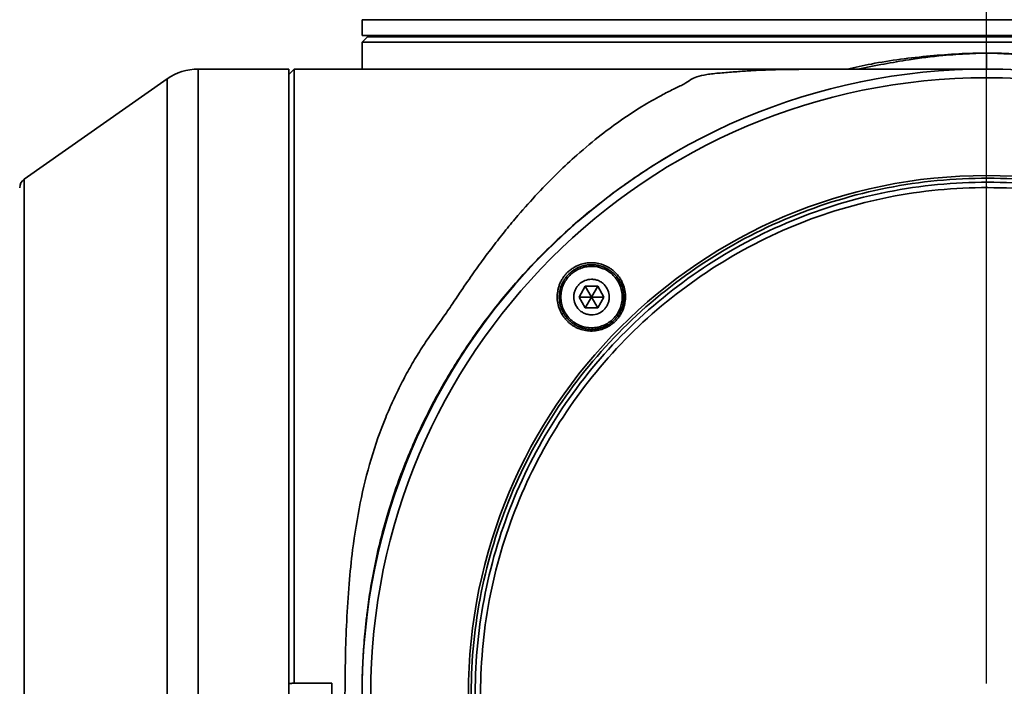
# Model space of a CAD drawing. Header units: millimetres. Extents: x 0 to 4200, y 0 to 2974.
# Tile 15 of 40: x 1206 to 1298, y 1795 to 1857. Entities that reach past the tile are written whole.
import ezdxf

# ---------------------------------------------------------------- set-up
doc = ezdxf.new("R2010")
doc.units = ezdxf.units.MM
doc.header["$LTSCALE"] = 10
doc.linetypes.add('CENTERX2', pattern=[20.32, 12.7, -2.54, 2.54, -2.54])
doc.layers.add('中心线层', color=6, linetype='CENTERX2', lineweight=25)
doc.layers.add('标注层', color=150, linetype='Continuous')
doc.styles.add('SLDTEXTSTYLE1', font='仿宋_GB2312')
doc.dimstyles.new('SLDDIMSTYLE0', dxfattribs={"dimtxt": 35, "dimasz": 40, "dimexe": 0, "dimexo": 0.0625, "dimgap": 8.75, "dimtad": 0, "dimtih": 1, "dimtoh": 1, "dimrnd": 1e-09, "dimzin": 12, "dimdsep": 46, "dimtxsty": 'SLDTEXTSTYLE1', "dimsah": 1, "dimcen": 0, "dimadec": 0, "dimazin": 3, "dimtfac": 1, "dimtdec": 3, "dimtofl": 0, "dimtmove": 0, "dimatfit": 3, "dimfxl": 1, "dimfrac": 2, "dimtolj": 1, "dimtzin": 12, "dimarcsym": 0})

# ---------------------------------------------------------------- blocks, each defined once
blk = doc.blocks.new('_D')
at = {"layer": '标注层'}
for p, q in [((1647.322, 2033.111), (1785.077, 2126.799)), ((1785.077, 2126.799), (1894.881, 2126.799))]:
    blk.add_line(p, q, dxfattribs=at)
blk.add_solid([(1647.322, 2033.111), (1683.21, 2051.472), (1677.586, 2059.74)], dxfattribs=at)
at = {"layer": '标注层', "char_height": 35, "attachment_point": 1, "style": 'SLDTEXTSTYLE1'}
for s, insert in [('%%c', (1795.077, 2171.916)), ('850', (1833.777, 2171.916))]:
    blk.add_mtext(s, dxfattribs=dict(at, insert=insert))
blk = doc.blocks.new('SW_CENTERMARKSYMBOL_1')
at = {"layer": '中心线层', "color": 0}
blk.add_line((0, 1), (0, 425.5), dxfattribs=at)

msp = doc.modelspace()

# ---------------------------------------------------------------- linework, layer by layer
at = {"color": 7, "linetype": 'Continuous', "lineweight": 35}
for p, q in [((1237.895, 1856.686), (1237.895, 1855.205)), ((1353.895, 1855.205), (1237.895, 1855.205)), ((1238.395, 1855.102), (1237.895, 1854.602)), ((1237.895, 1854.602), (1237.895, 1852.105)), ((1353.895, 1854.602), (1237.895, 1854.602)), ((1238.395, 1855.205), (1238.395, 1855.102)), ((1353.395, 1855.102), (1238.395, 1855.102)), ((1231.095, 1852.105), (1222.671, 1852.105)), ((1231.095, 1736.105), (1231.095, 1852.105)), ((1231.598, 1852.105), (1231.098, 1851.605)), ((1295.895, 1852.105), (1231.598, 1852.105)), ((1231.598, 1795.11), (1231.598, 1852.105)), ((1219.804, 1851.202), (1206.521, 1841.904)), ((1231.098, 1851.605), (1231.095, 1851.605)), ((1231.098, 1795.062), (1231.098, 1851.605)), ((1258.624, 1831.951), (1258.047, 1830.951)), ((1259.779, 1831.951), (1258.624, 1831.951)), ((1258.624, 1831.951), (1259.202, 1830.951)), ((1259.779, 1831.951), (1259.202, 1830.951)), ((1260.356, 1830.951), (1259.779, 1831.951)), ((1258.047, 1830.951), (1258.624, 1829.951)), ((1258.047, 1830.951), (1259.202, 1830.951)), ((1259.202, 1830.951), (1258.624, 1829.951)), ((1260.356, 1830.951), (1259.202, 1830.951)), ((1259.779, 1829.951), (1259.202, 1830.951)), ((1259.779, 1829.951), (1260.356, 1830.951)), ((1258.624, 1829.951), (1259.779, 1829.951)), ((1231.095, 1795.062), (1231.098, 1795.062)), ((1231.598, 1795.11), (1231.407, 1795.11)), ((1235.095, 1795.11), (1231.598, 1795.11)), ((1235.095, 1795.11), (1235.095, 1793.1))]:
    msp.add_line(p, q, dxfattribs=at)
at = {"color": 8, "linetype": 'Continuous', "lineweight": 35}
for p, q in [((1353.895, 1856.686), (1237.895, 1856.686)), ((1222.671, 1840.441), (1222.671, 1852.105)), ((1219.804, 1737.009), (1219.804, 1851.202)), ((1206.521, 1832.291), (1206.521, 1841.904)), ((1222.671, 1736.105), (1222.671, 1840.441)), ((1206.521, 1832.291), (1206.521, 1746.307))]:
    msp.add_line(p, q, dxfattribs=at)
at = {"color": 7, "linetype": 'Continuous', "lineweight": 35}
for radius in [58, 57.196, 48.125]:
    msp.add_circle((1295.895, 1794.105), radius, dxfattribs=at)
for centre, radius, start, end in [((1222.671, 1847.105), 5, 90, 124.99202), ((1207.095, 1841.085), 1, 124.99202, 180)]:
    msp.add_arc(centre, radius, start, end, dxfattribs=at)
for points, knots in [([(1353.395, 1855.205), (1353.395, 1855.205), (1353.024, 1855.205), (1351.556, 1855.205), (1350.458, 1855.205), (1347.578, 1855.205), (1345.795, 1855.205), (1341.614, 1855.205), (1339.215, 1855.205), (1333.893, 1855.205), (1330.969, 1855.205), (1324.711, 1855.205), (1321.376, 1855.205), (1314.422, 1855.205), (1310.804, 1855.205), (1303.422, 1855.205), (1299.658, 1855.205), (1292.132, 1855.205), (1288.368, 1855.205), (1280.986, 1855.205), (1277.368, 1855.205), (1270.414, 1855.205), (1267.079, 1855.205), (1260.821, 1855.205), (1257.897, 1855.205), (1252.575, 1855.205), (1250.176, 1855.205), (1245.995, 1855.205), (1244.212, 1855.205), (1241.332, 1855.205), (1240.234, 1855.205), (1238.766, 1855.205), (1238.395, 1855.205), (1238.395, 1855.205)], [0, 0, 0, 0, 0.0625, 0.0625, 0.125, 0.125, 0.1875, 0.1875, 0.25, 0.25, 0.3125, 0.3125, 0.375, 0.375, 0.4375, 0.4375, 0.5, 0.5, 0.5625, 0.5625, 0.625, 0.625, 0.6875, 0.6875, 0.75, 0.75, 0.8125, 0.8125, 0.875, 0.875, 0.9375, 0.9375, 1, 1, 1, 1]), ([(1282.954, 1852.091), (1283.695, 1852.26), (1286.196, 1852.827), (1290.558, 1853.378), (1295.947, 1853.694), (1301.348, 1853.379), (1306.711, 1852.625), (1311.529, 1851.573), (1315.714, 1850.364), (1319.307, 1849.117), (1322.774, 1847.705), (1325.785, 1846.299), (1328.438, 1844.916), (1330.758, 1843.595), (1333.068, 1842.161), (1335.354, 1840.614), (1337.944, 1838.7), (1340.722, 1836.395), (1343.606, 1833.685), (1345.261, 1831.81), (1346.105, 1830.855)], [0, 0, 0, 0, 0.029788, 0.100504, 0.167962, 0.235352, 0.306134, 0.375882, 0.427883, 0.479885, 0.530757, 0.583895, 0.622045, 0.66191, 0.703508, 0.74685, 0.79195, 0.859519, 0.92846, 1, 1, 1, 1]), ([(1295.895, 1853.585), (1295.756, 1853.585), (1295.479, 1853.584), (1295.066, 1853.573), (1294.659, 1853.558), (1294.39, 1853.542), (1294.256, 1853.534)], [0, 0, 0, 0, 0.255055, 0.5067008, 0.7549961, 1, 1, 1, 1]), ([(1295.895, 1853.585), (1295.895, 1853.578), (1295.895, 1853.57), (1295.895, 1853.562), (1295.895, 1853.549), (1295.895, 1853.537), (1295.895, 1853.525), (1295.895, 1853.5), (1295.895, 1853.475), (1295.895, 1853.451), (1295.895, 1853.402), (1295.895, 1853.354), (1295.895, 1853.306), (1295.895, 1853.212), (1295.895, 1853.121), (1295.895, 1853.034), (1295.895, 1852.861), (1295.895, 1852.705), (1295.895, 1852.572), (1295.895, 1852.555), (1295.895, 1852.539), (1295.895, 1852.523), (1295.895, 1852.515), (1295.895, 1852.507), (1295.895, 1852.499), (1295.895, 1852.491), (1295.895, 1852.484), (1295.895, 1852.476), (1295.895, 1852.446), (1295.895, 1852.418), (1295.895, 1852.391), (1295.895, 1852.338), (1295.895, 1852.291), (1295.895, 1852.252), (1295.895, 1852.175), (1295.895, 1852.126), (1295.895, 1852.105)], [0.3457594, 0.3457594, 0.3457594, 0.3457594, 0.3512622, 0.3512622, 0.3512622, 0.3601297, 0.3601297, 0.3601297, 0.3778648, 0.3778648, 0.3778648, 0.4133351, 0.4133351, 0.4133351, 0.4842756, 0.4842756, 0.4842756, 0.6261566, 0.6261566, 0.6261566, 0.6438917, 0.6438917, 0.6438917, 0.6527593, 0.6527593, 0.6527593, 0.6616268, 0.6616268, 0.6616268, 0.6970971, 0.6970971, 0.6970971, 0.7680376, 0.7680376, 0.7680376, 0.9065538, 0.9065538, 0.9065538, 0.9065538]), ([(1297.534, 1853.534), (1297.4, 1853.542), (1297.131, 1853.558), (1296.724, 1853.573), (1296.311, 1853.584), (1296.034, 1853.585), (1295.895, 1853.585)], [0, 0, 0, 0, 0.245004, 0.493299, 0.744945, 1, 1, 1, 1]), ([(1346.104, 1830.855), (1345.975, 1831.006), (1345.709, 1831.314), (1345.291, 1831.784), (1344.846, 1832.272), (1344.372, 1832.778), (1343.868, 1833.3), (1343.333, 1833.839), (1342.766, 1834.394), (1342.166, 1834.964), (1341.531, 1835.549), (1340.86, 1836.148), (1340.153, 1836.761), (1339.407, 1837.385), (1338.622, 1838.021), (1336.798, 1839.449), (1334.066, 1841.391), (1330.555, 1843.542), (1327.853, 1845.013), (1325.296, 1846.291), (1322.783, 1847.433), (1319.502, 1848.757), (1316.249, 1849.898), (1312.686, 1850.95), (1309.225, 1851.817), (1306.148, 1852.455), (1303.944, 1852.836), (1302.623, 1853.04), (1301.518, 1853.193), (1300.412, 1853.321), (1299.379, 1853.421), (1298.47, 1853.489), (1297.836, 1853.519), (1297.534, 1853.534)], [0, 0, 0, 0, 0.014044, 0.028682, 0.043913, 0.059734, 0.076142, 0.093132, 0.110702, 0.128846, 0.147561, 0.16684, 0.186678, 0.207068, 0.228004, 0.24948, 0.34932, 0.426982, 0.483173, 0.518506, 0.580916, 0.62861, 0.700826, 0.754397, 0.811727, 0.873751, 0.904473, 0.917758, 0.936948, 0.957112, 0.970193, 0.98578, 1, 1, 1, 1]), ([(1236.305, 1794.105), (1236.313, 1795.239), (1236.329, 1797.5), (1236.451, 1800.919), (1236.661, 1804.254), (1237.037, 1807.935), (1237.661, 1811.829), (1238.671, 1815.951), (1239.77, 1819.08), (1240.765, 1821.368), (1241.518, 1822.914), (1242.334, 1824.421), (1243.212, 1825.883), (1244.14, 1827.305), (1245.141, 1828.654), (1246.066, 1829.999), (1247.04, 1831.46), (1248.072, 1832.963), (1249.153, 1834.467), (1250.2, 1835.857), (1251.266, 1837.205), (1252.603, 1838.811), (1254.219, 1840.618), (1256.046, 1842.482), (1258.017, 1844.307), (1259.979, 1845.939), (1261.987, 1847.423), (1263.856, 1848.644), (1265.485, 1849.564), (1266.767, 1850.236), (1267.846, 1850.71), (1268.344, 1851.108), (1268.917, 1851.407), (1269.857, 1851.611), (1271.14, 1851.747), (1272.551, 1851.848), (1273.807, 1851.947), (1275.17, 1852.015), (1276.631, 1852.058), (1278.222, 1852.081), (1279.906, 1852.089), (1281.164, 1852.092), (1281.848, 1852.091), (1281.96, 1852.091)], [0, 0, 0, 0, 0.0322806, 0.0643899, 0.09776, 0.1284018, 0.1719504, 0.2140508, 0.2563582, 0.274366, 0.2925777, 0.3110138, 0.3293809, 0.3478629, 0.3665596, 0.384625, 0.4027962, 0.4269012, 0.4484803, 0.4690926, 0.4903969, 0.512394, 0.5484901, 0.5851765, 0.6183783, 0.6616512, 0.6975226, 0.7338888, 0.769992, 0.7927586, 0.8138698, 0.8345582, 0.8505666, 0.8666955, 0.8828243, 0.8991126, 0.9154128, 0.9316476, 0.947906, 0.9642623, 0.9804542, 0.9968013, 1, 1, 1, 1]), ([(1294.499, 1852.089), (1294.072, 1852.089), (1293.036, 1852.09), (1290.961, 1852.09), (1288.337, 1852.091), (1285.351, 1852.091), (1283.085, 1852.091), (1281.96, 1852.091)], [0, 0, 0, 0, 0.1494579, 0.3626665, 0.5760897, 0.789621, 1, 1, 1, 1]), ([(1237.914, 1795.744), (1237.919, 1795.931), (1237.931, 1796.324), (1237.956, 1796.937), (1237.994, 1797.67), (1238.054, 1798.605), (1238.147, 1799.755), (1238.255, 1800.809), (1238.408, 1802.114), (1238.71, 1804.262), (1239.306, 1807.348), (1240.222, 1810.799), (1241.407, 1814.358), (1243.194, 1818.716), (1245.521, 1823.146), (1248.347, 1827.514), (1251.088, 1831.089), (1254.104, 1834.436), (1256.785, 1837.007), (1259.411, 1839.243), (1261.409, 1840.772), (1263.13, 1841.978), (1264.327, 1842.773), (1265.54, 1843.538), (1266.362, 1844.022), (1266.772, 1844.264)], [0, 0, 0, 0, 0.008825, 0.018478, 0.028961, 0.043418, 0.062796, 0.083598, 0.093708, 0.125382, 0.187054, 0.244448, 0.298013, 0.370149, 0.477115, 0.54922, 0.636502, 0.711032, 0.786357, 0.834181, 0.89604, 0.922047, 0.948046, 0.974033, 1, 1, 1, 1]), ([(1261.974, 1760.325), (1259.763, 1762.545), (1257.771, 1764.983), (1254.3, 1770.2), (1252.822, 1772.98), (1250.436, 1778.774), (1249.528, 1781.789), (1248.318, 1787.937), (1248.016, 1791.071), (1248.029, 1797.338), (1248.344, 1800.47), (1249.579, 1806.614), (1250.5, 1809.625), (1252.91, 1815.409), (1254.4, 1818.183), (1257.892, 1823.386), (1259.894, 1825.815), (1264.334, 1830.237), (1266.772, 1832.229), (1271.99, 1835.7), (1274.769, 1837.179), (1280.564, 1839.565), (1283.578, 1840.472), (1289.727, 1841.682), (1292.861, 1841.984), (1299.127, 1841.971), (1302.26, 1841.656), (1308.403, 1840.421), (1311.414, 1839.501), (1317.199, 1837.091), (1319.972, 1835.601), (1325.175, 1832.109), (1327.605, 1830.106), (1329.816, 1827.886)], [0, 0, 0, 0, 0.0625, 0.0625, 0.125, 0.125, 0.1875, 0.1875, 0.25, 0.25, 0.3125, 0.3125, 0.375, 0.375, 0.4375, 0.4375, 0.5, 0.5, 0.5625, 0.5625, 0.625, 0.625, 0.6875, 0.6875, 0.75, 0.75, 0.8125, 0.8125, 0.875, 0.875, 0.9375, 0.9375, 1, 1, 1, 1]), ([(1329.552, 1827.623), (1327.358, 1829.826), (1324.948, 1831.813), (1319.785, 1835.278), (1317.033, 1836.756), (1311.293, 1839.148), (1308.306, 1840.061), (1302.21, 1841.286), (1299.102, 1841.599), (1292.884, 1841.612), (1289.775, 1841.312), (1283.674, 1840.112), (1280.683, 1839.211), (1274.934, 1836.843), (1272.176, 1835.377), (1266.999, 1831.933), (1264.58, 1829.956), (1260.174, 1825.569), (1258.187, 1823.158), (1254.722, 1817.995), (1253.244, 1815.243), (1250.853, 1809.504), (1249.94, 1806.516), (1248.714, 1800.421), (1248.402, 1797.313), (1248.389, 1791.095), (1248.688, 1787.985), (1249.889, 1781.885), (1250.789, 1778.893), (1253.157, 1773.144), (1254.624, 1770.386), (1258.068, 1765.209), (1260.044, 1762.79), (1262.238, 1760.587)], [0, 0, 0, 0, 0.0625, 0.0625, 0.125, 0.125, 0.1875, 0.1875, 0.25, 0.25, 0.3125, 0.3125, 0.375, 0.375, 0.4375, 0.4375, 0.5, 0.5, 0.5625, 0.5625, 0.625, 0.625, 0.6875, 0.6875, 0.75, 0.75, 0.8125, 0.8125, 0.875, 0.875, 0.9375, 0.9375, 1, 1, 1, 1]), ([(1262.592, 1760.94), (1260.422, 1763.12), (1258.466, 1765.513), (1255.058, 1770.636), (1253.607, 1773.365), (1251.264, 1779.054), (1250.373, 1782.013), (1249.185, 1788.05), (1248.889, 1791.127), (1248.901, 1797.279), (1249.211, 1800.354), (1250.423, 1806.386), (1251.327, 1809.342), (1253.693, 1815.021), (1255.156, 1817.744), (1258.584, 1822.852), (1260.55, 1825.237), (1264.909, 1829.579), (1267.303, 1831.535), (1272.425, 1834.942), (1275.154, 1836.394), (1280.843, 1838.736), (1283.803, 1839.627), (1289.839, 1840.815), (1292.916, 1841.112), (1299.068, 1841.099), (1302.144, 1840.79), (1308.175, 1839.577), (1311.131, 1838.674), (1316.81, 1836.307), (1319.533, 1834.845), (1324.642, 1831.416), (1327.027, 1829.45), (1329.198, 1827.271)], [0, 0, 0, 0, 0.0625, 0.0625, 0.125, 0.125, 0.1875, 0.1875, 0.25, 0.25, 0.3125, 0.3125, 0.375, 0.375, 0.4375, 0.4375, 0.5, 0.5, 0.5625, 0.5625, 0.625, 0.625, 0.6875, 0.6875, 0.75, 0.75, 0.8125, 0.8125, 0.875, 0.875, 0.9375, 0.9375, 1, 1, 1, 1]), ([(1257.076, 1828.834), (1257.067, 1828.843), (1257.058, 1828.852), (1257.032, 1828.879), (1257.016, 1828.896), (1256.966, 1828.95), (1256.934, 1828.986), (1256.872, 1829.06), (1256.842, 1829.098), (1256.783, 1829.175), (1256.755, 1829.214), (1256.7, 1829.294), (1256.673, 1829.335), (1256.622, 1829.418), (1256.598, 1829.46), (1256.562, 1829.524), (1256.551, 1829.546), (1256.528, 1829.59), (1256.517, 1829.612), (1256.495, 1829.656), (1256.485, 1829.678), (1256.465, 1829.722), (1256.455, 1829.744), (1256.426, 1829.812), (1256.408, 1829.857), (1256.357, 1829.993), (1256.327, 1830.086), (1256.29, 1830.227), (1256.278, 1830.274), (1256.258, 1830.37), (1256.249, 1830.418), (1256.237, 1830.491), (1256.233, 1830.516), (1256.226, 1830.565), (1256.223, 1830.589), (1256.218, 1830.638), (1256.215, 1830.663), (1256.211, 1830.711), (1256.209, 1830.736), (1256.205, 1830.809), (1256.203, 1830.858), (1256.201, 1830.956), (1256.202, 1831.005), (1256.205, 1831.103), (1256.208, 1831.151), (1256.216, 1831.249), (1256.221, 1831.298), (1256.234, 1831.395), (1256.242, 1831.444), (1256.255, 1831.517), (1256.26, 1831.542), (1256.27, 1831.59), (1256.276, 1831.615), (1256.287, 1831.663), (1256.293, 1831.687), (1256.306, 1831.735), (1256.312, 1831.759), (1256.333, 1831.83), (1256.348, 1831.877), (1256.395, 1832.016), (1256.432, 1832.108), (1256.493, 1832.242), (1256.515, 1832.287), (1256.549, 1832.352), (1256.561, 1832.374), (1256.585, 1832.418), (1256.597, 1832.44), (1256.622, 1832.483), (1256.635, 1832.504), (1256.661, 1832.547), (1256.674, 1832.568), (1256.701, 1832.609), (1256.715, 1832.63), (1256.743, 1832.671), (1256.758, 1832.691), (1256.801, 1832.751), (1256.831, 1832.79), (1256.893, 1832.867), (1256.925, 1832.905), (1256.99, 1832.979), (1257.024, 1833.015), (1257.093, 1833.086), (1257.129, 1833.12), (1257.183, 1833.171), (1257.202, 1833.187), (1257.239, 1833.22), (1257.258, 1833.237), (1257.297, 1833.269), (1257.316, 1833.284), (1257.355, 1833.315), (1257.375, 1833.331), (1257.434, 1833.376), (1257.474, 1833.404), (1257.556, 1833.46), (1257.598, 1833.487), (1257.682, 1833.538), (1257.725, 1833.563), (1257.811, 1833.61), (1257.855, 1833.632), (1257.922, 1833.664), (1257.944, 1833.675), (1257.989, 1833.695), (1258.012, 1833.705), (1258.058, 1833.724), (1258.081, 1833.734), (1258.127, 1833.752), (1258.151, 1833.761), (1258.197, 1833.778), (1258.221, 1833.786), (1258.268, 1833.802), (1258.291, 1833.81), (1258.362, 1833.832), (1258.41, 1833.845), (1258.553, 1833.882), (1258.649, 1833.901), (1258.794, 1833.924), (1258.843, 1833.93), (1258.941, 1833.94), (1258.99, 1833.944), (1259.064, 1833.948), (1259.089, 1833.949), (1259.139, 1833.95), (1259.163, 1833.951), (1259.213, 1833.951), (1259.237, 1833.951), (1259.287, 1833.95), (1259.311, 1833.949), (1259.385, 1833.946), (1259.433, 1833.942), (1259.531, 1833.933), (1259.579, 1833.927), (1259.676, 1833.914), (1259.724, 1833.906), (1259.82, 1833.887), (1259.868, 1833.877), (1259.939, 1833.859), (1259.963, 1833.853), (1260.01, 1833.84), (1260.034, 1833.833), (1260.081, 1833.819), (1260.104, 1833.812), (1260.151, 1833.797), (1260.174, 1833.789), (1260.221, 1833.773), (1260.244, 1833.764), (1260.289, 1833.747), (1260.312, 1833.738), (1260.38, 1833.71), (1260.424, 1833.691), (1260.556, 1833.629), (1260.642, 1833.584), (1260.768, 1833.51), (1260.809, 1833.485), (1260.87, 1833.444), (1260.89, 1833.431), (1260.93, 1833.403), (1260.95, 1833.389), (1260.99, 1833.36), (1261.01, 1833.345), (1261.048, 1833.315), (1261.068, 1833.3), (1261.125, 1833.254), (1261.162, 1833.222), (1261.198, 1833.19)], [0.00995291, 0.00995291, 0.00995291, 0.00995291, 0.009993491, 0.009993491, 0.010071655, 0.010071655, 0.010227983, 0.010227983, 0.010384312, 0.010384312, 0.01054064, 0.01054064, 0.010696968, 0.010696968, 0.010853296, 0.010853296, 0.010931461, 0.010931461, 0.011009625, 0.011009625, 0.011087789, 0.011087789, 0.011165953, 0.011165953, 0.011322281, 0.011322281, 0.011634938, 0.011634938, 0.011791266, 0.011791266, 0.011947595, 0.011947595, 0.012025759, 0.012025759, 0.012103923, 0.012103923, 0.012182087, 0.012182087, 0.012260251, 0.012260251, 0.012416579, 0.012416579, 0.012572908, 0.012572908, 0.012729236, 0.012729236, 0.012885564, 0.012885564, 0.013041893, 0.013041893, 0.013120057, 0.013120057, 0.013198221, 0.013198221, 0.013276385, 0.013276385, 0.013354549, 0.013354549, 0.013510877, 0.013510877, 0.013823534, 0.013823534, 0.013979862, 0.013979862, 0.014058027, 0.014058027, 0.014136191, 0.014136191, 0.014214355, 0.014214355, 0.014292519, 0.014292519, 0.014370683, 0.014370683, 0.014448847, 0.014448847, 0.014605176, 0.014605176, 0.014761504, 0.014761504, 0.014917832, 0.014917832, 0.01507416, 0.01507416, 0.015152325, 0.015152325, 0.015230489, 0.015230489, 0.015308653, 0.015308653, 0.015386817, 0.015386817, 0.015543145, 0.015543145, 0.015699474, 0.015699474, 0.015855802, 0.015855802, 0.01601213, 0.01601213, 0.016090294, 0.016090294, 0.016168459, 0.016168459, 0.016246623, 0.016246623, 0.016324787, 0.016324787, 0.016402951, 0.016402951, 0.016481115, 0.016481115, 0.016637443, 0.016637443, 0.0169501, 0.0169501, 0.017106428, 0.017106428, 0.017262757, 0.017262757, 0.017340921, 0.017340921, 0.017419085, 0.017419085, 0.017497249, 0.017497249, 0.017575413, 0.017575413, 0.017731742, 0.017731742, 0.01788807, 0.01788807, 0.018044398, 0.018044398, 0.018200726, 0.018200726, 0.018278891, 0.018278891, 0.018357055, 0.018357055, 0.018435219, 0.018435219, 0.018513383, 0.018513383, 0.018591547, 0.018591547, 0.018669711, 0.018669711, 0.01882604, 0.01882604, 0.019138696, 0.019138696, 0.019295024, 0.019295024, 0.019373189, 0.019373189, 0.019451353, 0.019451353, 0.019529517, 0.019529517, 0.019607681, 0.019607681, 0.019764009, 0.019764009, 0.019764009, 0.019764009]), ([(1259.202, 1833.801), (1259.578, 1833.801), (1259.952, 1833.725), (1260.466, 1833.512), (1260.632, 1833.423), (1260.943, 1833.215), (1261.086, 1833.097), (1261.349, 1832.834), (1261.469, 1832.687), (1261.676, 1832.378), (1261.763, 1832.214), (1261.906, 1831.869), (1261.961, 1831.688), (1262.033, 1831.324), (1262.052, 1831.138), (1262.052, 1830.763), (1262.033, 1830.578), (1261.961, 1830.214), (1261.906, 1830.032), (1261.763, 1829.688), (1261.676, 1829.524), (1261.469, 1829.214), (1261.349, 1829.068), (1261.086, 1828.805), (1260.943, 1828.687), (1260.631, 1828.478), (1260.466, 1828.39), (1260.123, 1828.248), (1259.944, 1828.193), (1259.576, 1828.119), (1259.39, 1828.101), (1258.825, 1828.101), (1258.451, 1828.177), (1257.937, 1828.39), (1257.771, 1828.479), (1257.46, 1828.687), (1257.317, 1828.805), (1257.054, 1829.068), (1256.934, 1829.215), (1256.727, 1829.524), (1256.64, 1829.688), (1256.497, 1830.033), (1256.442, 1830.214), (1256.37, 1830.578), (1256.352, 1830.764), (1256.352, 1831.139), (1256.37, 1831.324), (1256.442, 1831.688), (1256.497, 1831.869), (1256.64, 1832.214), (1256.727, 1832.378), (1256.934, 1832.688), (1257.054, 1832.834), (1257.317, 1833.097), (1257.46, 1833.215), (1257.772, 1833.424), (1257.937, 1833.512), (1258.28, 1833.654), (1258.46, 1833.709), (1258.827, 1833.783), (1259.013, 1833.801), (1259.202, 1833.801)], [0, 0, 0, 0, 0.0625, 0.0625, 0.09375, 0.09375, 0.125, 0.125, 0.15625, 0.15625, 0.1875, 0.1875, 0.21875, 0.21875, 0.25, 0.25, 0.28125, 0.28125, 0.3125, 0.3125, 0.34375, 0.34375, 0.375, 0.375, 0.40625, 0.40625, 0.4375, 0.4375, 0.46875, 0.46875, 0.5, 0.5, 0.5625, 0.5625, 0.59375, 0.59375, 0.625, 0.625, 0.65625, 0.65625, 0.6875, 0.6875, 0.71875, 0.71875, 0.75, 0.75, 0.78125, 0.78125, 0.8125, 0.8125, 0.84375, 0.84375, 0.875, 0.875, 0.90625, 0.90625, 0.9375, 0.9375, 0.96875, 0.96875, 1, 1, 1, 1]), ([(1256.946, 1833.216), (1256.988, 1833.256), (1257.071, 1833.336), (1257.203, 1833.447), (1257.34, 1833.551), (1257.483, 1833.647), (1257.63, 1833.735), (1257.783, 1833.816), (1258.071, 1833.947), (1258.51, 1834.088), (1259.109, 1834.158), (1259.708, 1834.117), (1260.191, 1833.987), (1260.558, 1833.833), (1260.82, 1833.692), (1261.068, 1833.528), (1261.219, 1833.4), (1261.294, 1833.336)], [0, 0, 0, 0, 0.035919, 0.071618, 0.10719, 0.142728, 0.178325, 0.214076, 0.250073, 0.374781, 0.499717, 0.624587, 0.749257, 0.812571, 0.875105, 0.937402, 1, 1, 1, 1]), ([(1257.076, 1828.599), (1257.036, 1828.636), (1256.957, 1828.708), (1256.846, 1828.824), (1256.739, 1828.946), (1256.607, 1829.115), (1256.457, 1829.339), (1256.256, 1829.717), (1256.077, 1830.225), (1255.992, 1830.867), (1256.031, 1831.408), (1256.126, 1831.83), (1256.23, 1832.138), (1256.365, 1832.434), (1256.53, 1832.715), (1256.722, 1832.979), (1256.871, 1833.136), (1256.946, 1833.216)], [0, 0, 0, 0, 0.0313789, 0.0627978, 0.0943347, 0.1260683, 0.1888428, 0.2515837, 0.376046, 0.5009326, 0.6255272, 0.6881524, 0.7502948, 0.8130715, 0.8752252, 0.9373406, 1, 1, 1, 1]), ([(1261.327, 1833.068), (1261.337, 1833.058), (1261.347, 1833.048), (1261.374, 1833.02), (1261.391, 1833.002), (1261.424, 1832.966), (1261.44, 1832.948), (1261.473, 1832.911), (1261.488, 1832.893), (1261.535, 1832.836), (1261.566, 1832.798), (1261.624, 1832.721), (1261.653, 1832.681), (1261.707, 1832.601), (1261.734, 1832.561), (1261.784, 1832.478), (1261.808, 1832.436), (1261.855, 1832.351), (1261.877, 1832.308), (1261.909, 1832.243), (1261.92, 1832.221), (1261.94, 1832.176), (1261.95, 1832.154), (1261.969, 1832.109), (1261.979, 1832.086), (1261.997, 1832.041), (1262.006, 1832.018), (1262.031, 1831.949), (1262.047, 1831.903), (1262.076, 1831.81), (1262.09, 1831.763), (1262.127, 1831.622), (1262.147, 1831.527), (1262.171, 1831.383), (1262.177, 1831.334), (1262.186, 1831.262), (1262.188, 1831.237), (1262.192, 1831.188), (1262.194, 1831.164), (1262.197, 1831.115), (1262.198, 1831.09), (1262.2, 1831.053), (1262.2, 1831.041), (1262.201, 1831.016), (1262.201, 1831.004), (1262.202, 1830.942), (1262.201, 1830.893), (1262.198, 1830.795), (1262.195, 1830.746), (1262.187, 1830.648), (1262.181, 1830.6), (1262.168, 1830.503), (1262.161, 1830.454), (1262.143, 1830.358), (1262.133, 1830.31), (1262.116, 1830.238), (1262.11, 1830.214), (1262.097, 1830.167), (1262.091, 1830.143), (1262.077, 1830.095), (1262.07, 1830.071), (1262.055, 1830.024), (1262.047, 1830), (1262.023, 1829.93), (1262.006, 1829.883), (1261.969, 1829.792), (1261.949, 1829.746), (1261.888, 1829.612), (1261.843, 1829.525), (1261.768, 1829.397), (1261.742, 1829.355), (1261.688, 1829.272), (1261.66, 1829.231), (1261.616, 1829.17), (1261.601, 1829.15), (1261.571, 1829.111), (1261.555, 1829.091), (1261.524, 1829.052), (1261.508, 1829.033), (1261.476, 1828.995), (1261.46, 1828.976), (1261.411, 1828.921), (1261.377, 1828.885), (1261.308, 1828.814), (1261.272, 1828.78), (1261.2, 1828.713), (1261.163, 1828.68), (1261.087, 1828.617), (1261.048, 1828.586), (1260.989, 1828.541), (1260.969, 1828.527), (1260.928, 1828.498), (1260.908, 1828.483), (1260.866, 1828.455), (1260.846, 1828.441), (1260.804, 1828.414), (1260.783, 1828.401), (1260.719, 1828.363), (1260.676, 1828.338), (1260.589, 1828.291), (1260.545, 1828.268), (1260.412, 1828.204), (1260.321, 1828.166), (1260.182, 1828.115), (1260.136, 1828.1), (1260.065, 1828.078), (1260.041, 1828.071), (1259.993, 1828.057), (1259.969, 1828.051), (1259.921, 1828.038), (1259.897, 1828.033), (1259.849, 1828.021), (1259.824, 1828.016), (1259.752, 1828.001), (1259.704, 1827.993), (1259.558, 1827.971), (1259.461, 1827.961), (1259.314, 1827.953), (1259.265, 1827.951), (1259.192, 1827.951), (1259.167, 1827.951), (1259.118, 1827.952), (1259.093, 1827.953), (1259.044, 1827.955), (1259.02, 1827.956), (1258.97, 1827.96), (1258.946, 1827.962), (1258.872, 1827.969), (1258.823, 1827.974), (1258.727, 1827.988), (1258.678, 1827.997), (1258.583, 1828.015), (1258.535, 1828.025), (1258.441, 1828.049), (1258.394, 1828.061), (1258.301, 1828.089), (1258.254, 1828.104), (1258.162, 1828.136), (1258.117, 1828.154), (1258.06, 1828.177), (1258.049, 1828.181), (1258.026, 1828.191), (1258.015, 1828.196), (1257.981, 1828.21), (1257.959, 1828.22), (1257.914, 1828.241), (1257.892, 1828.252), (1257.848, 1828.273), (1257.827, 1828.284), (1257.762, 1828.318), (1257.72, 1828.342), (1257.595, 1828.416), (1257.514, 1828.469), (1257.396, 1828.554), (1257.358, 1828.584), (1257.282, 1828.645), (1257.245, 1828.677), (1257.208, 1828.709)], [-0.000052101, -0.000052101, -0.000052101, -0.000052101, -0.000007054, -0.000007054, 0.00007111, 0.00007111, 0.000149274, 0.000149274, 0.000227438, 0.000227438, 0.000383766, 0.000383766, 0.000540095, 0.000540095, 0.000696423, 0.000696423, 0.000852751, 0.000852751, 0.00100908, 0.00100908, 0.001087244, 0.001087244, 0.001165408, 0.001165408, 0.001243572, 0.001243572, 0.001321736, 0.001321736, 0.001478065, 0.001478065, 0.001634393, 0.001634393, 0.001947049, 0.001947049, 0.002103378, 0.002103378, 0.002181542, 0.002181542, 0.002259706, 0.002259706, 0.00233787, 0.00233787, 0.002376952, 0.002376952, 0.002416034, 0.002416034, 0.002572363, 0.002572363, 0.002728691, 0.002728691, 0.002885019, 0.002885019, 0.003041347, 0.003041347, 0.003197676, 0.003197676, 0.00327584, 0.00327584, 0.003354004, 0.003354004, 0.003432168, 0.003432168, 0.003510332, 0.003510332, 0.003666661, 0.003666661, 0.003822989, 0.003822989, 0.004135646, 0.004135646, 0.004291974, 0.004291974, 0.004448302, 0.004448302, 0.004526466, 0.004526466, 0.00460463, 0.00460463, 0.004682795, 0.004682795, 0.004760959, 0.004760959, 0.004917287, 0.004917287, 0.005073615, 0.005073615, 0.005229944, 0.005229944, 0.005386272, 0.005386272, 0.005464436, 0.005464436, 0.0055426, 0.0055426, 0.005620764, 0.005620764, 0.005698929, 0.005698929, 0.005855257, 0.005855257, 0.006011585, 0.006011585, 0.006324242, 0.006324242, 0.00648057, 0.00648057, 0.006558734, 0.006558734, 0.006636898, 0.006636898, 0.006715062, 0.006715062, 0.006793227, 0.006793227, 0.006949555, 0.006949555, 0.007262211, 0.007262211, 0.00741854, 0.00741854, 0.007496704, 0.007496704, 0.007574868, 0.007574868, 0.007653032, 0.007653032, 0.007731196, 0.007731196, 0.007887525, 0.007887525, 0.008043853, 0.008043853, 0.008200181, 0.008200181, 0.00835651, 0.00835651, 0.008512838, 0.008512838, 0.008669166, 0.008669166, 0.008708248, 0.008708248, 0.00874733, 0.00874733, 0.008825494, 0.008825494, 0.008903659, 0.008903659, 0.008981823, 0.008981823, 0.009138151, 0.009138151, 0.009450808, 0.009450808, 0.009607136, 0.009607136, 0.009763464, 0.009763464, 0.009763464, 0.009763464]), ([(1259.202, 1832.601), (1259.311, 1832.601), (1259.418, 1832.59), (1259.629, 1832.548), (1259.733, 1832.517), (1259.933, 1832.434), (1260.028, 1832.383), (1260.207, 1832.263), (1260.292, 1832.194), (1260.521, 1831.965), (1260.643, 1831.781), (1260.808, 1831.384), (1260.851, 1831.167), (1260.852, 1830.844), (1260.841, 1830.735), (1260.799, 1830.524), (1260.768, 1830.421), (1260.685, 1830.221), (1260.634, 1830.124), (1260.514, 1829.945), (1260.446, 1829.862), (1260.215, 1829.631), (1260.034, 1829.51), (1259.634, 1829.344), (1259.42, 1829.301), (1259.093, 1829.301), (1258.985, 1829.312), (1258.775, 1829.354), (1258.67, 1829.385), (1258.47, 1829.468), (1258.375, 1829.519), (1258.196, 1829.638), (1258.111, 1829.708), (1257.883, 1829.936), (1257.76, 1830.121), (1257.595, 1830.518), (1257.552, 1830.735), (1257.551, 1831.057), (1257.562, 1831.167), (1257.604, 1831.378), (1257.635, 1831.481), (1257.718, 1831.681), (1257.77, 1831.778), (1257.889, 1831.956), (1257.957, 1832.04), (1258.188, 1832.271), (1258.369, 1832.392), (1258.769, 1832.558), (1258.984, 1832.601), (1259.202, 1832.601)], [0, 0, 0, 0, 0.03125, 0.03125, 0.0625, 0.0625, 0.09375, 0.09375, 0.125, 0.125, 0.1875, 0.1875, 0.25, 0.25, 0.28125, 0.28125, 0.3125, 0.3125, 0.34375, 0.34375, 0.375, 0.375, 0.4375, 0.4375, 0.5, 0.5, 0.53125, 0.53125, 0.5625, 0.5625, 0.59375, 0.59375, 0.625, 0.625, 0.6875, 0.6875, 0.75, 0.75, 0.78125, 0.78125, 0.8125, 0.8125, 0.84375, 0.84375, 0.875, 0.875, 0.9375, 0.9375, 1, 1, 1, 1]), ([(1261.198, 1833.19), (1261.235, 1833.157), (1261.27, 1833.124), (1261.313, 1833.083), (1261.32, 1833.075), (1261.327, 1833.068)], [0.0097634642, 0.0097634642, 0.0097634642, 0.0097634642, 0.0099197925, 0.0099197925, 0.0099529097, 0.0099529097, 0.0099529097, 0.0099529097]), ([(1261.294, 1833.336), (1261.34, 1833.294), (1261.431, 1833.21), (1261.557, 1833.076), (1261.675, 1832.935), (1261.784, 1832.789), (1261.883, 1832.637), (1261.974, 1832.479), (1262.125, 1832.179), (1262.289, 1831.715), (1262.374, 1831.073), (1262.336, 1830.533), (1262.241, 1830.111), (1262.137, 1829.803), (1262.002, 1829.506), (1261.836, 1829.224), (1261.644, 1828.96), (1261.495, 1828.802), (1261.42, 1828.723)], [0, 0, 0, 0, 0.036442, 0.072462, 0.108177, 0.143704, 0.17916, 0.214662, 0.250322, 0.375947, 0.500093, 0.624905, 0.687665, 0.749885, 0.812614, 0.875263, 0.937642, 1, 1, 1, 1]), ([(1257.208, 1828.709), (1257.199, 1828.717), (1257.19, 1828.725), (1257.172, 1828.742), (1257.163, 1828.75), (1257.136, 1828.775), (1257.118, 1828.792), (1257.092, 1828.817), (1257.084, 1828.826), (1257.076, 1828.834)], [0.0197640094, 0.0197640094, 0.0197640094, 0.0197640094, 0.0198030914, 0.0198030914, 0.0198421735, 0.0198421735, 0.0199203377, 0.0199203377, 0.0199579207, 0.0199579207, 0.0199579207, 0.0199579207]), ([(1261.42, 1828.723), (1261.378, 1828.683), (1261.295, 1828.603), (1261.163, 1828.491), (1261.026, 1828.388), (1260.884, 1828.292), (1260.736, 1828.204), (1260.583, 1828.123), (1260.296, 1827.992), (1259.857, 1827.851), (1259.261, 1827.781), (1258.662, 1827.821), (1258.181, 1827.949), (1257.816, 1828.102), (1257.555, 1828.242), (1257.305, 1828.406), (1257.153, 1828.535), (1257.076, 1828.599)], [0, 0, 0, 0, 0.036001, 0.071691, 0.107201, 0.142665, 0.178214, 0.21398, 0.25009, 0.374514, 0.499714, 0.623814, 0.749254, 0.811526, 0.873717, 0.936362, 1, 1, 1, 1]), ([(1329.816, 1827.886), (1332.027, 1825.666), (1334.019, 1823.228), (1337.49, 1818.011), (1338.968, 1815.231), (1341.354, 1809.437), (1342.262, 1806.422), (1343.472, 1800.273), (1343.774, 1797.14), (1343.761, 1790.873), (1343.446, 1787.741), (1342.21, 1781.597), (1341.29, 1778.586), (1338.88, 1772.802), (1337.39, 1770.028), (1333.898, 1764.825), (1331.896, 1762.396), (1327.456, 1757.974), (1325.018, 1755.981), (1319.8, 1752.511), (1317.021, 1751.032), (1311.226, 1748.646), (1308.212, 1747.739), (1302.063, 1746.529), (1298.929, 1746.227), (1292.663, 1746.24), (1289.53, 1746.555), (1283.387, 1747.79), (1280.376, 1748.71), (1274.591, 1751.12), (1271.818, 1752.61), (1266.615, 1756.102), (1264.185, 1758.105), (1261.974, 1760.325)], [0, 0, 0, 0, 0.0625, 0.0625, 0.125, 0.125, 0.1875, 0.1875, 0.25, 0.25, 0.3125, 0.3125, 0.375, 0.375, 0.4375, 0.4375, 0.5, 0.5, 0.5625, 0.5625, 0.625, 0.625, 0.6875, 0.6875, 0.75, 0.75, 0.8125, 0.8125, 0.875, 0.875, 0.9375, 0.9375, 1, 1, 1, 1]), ([(1262.238, 1760.587), (1264.432, 1758.385), (1266.842, 1756.398), (1272.005, 1752.933), (1274.757, 1751.454), (1280.497, 1749.063), (1283.484, 1748.15), (1289.58, 1746.925), (1292.688, 1746.612), (1298.906, 1746.599), (1302.015, 1746.899), (1308.116, 1748.099), (1311.107, 1749), (1316.856, 1751.367), (1319.614, 1752.834), (1324.791, 1756.278), (1327.21, 1758.255), (1331.616, 1762.642), (1333.603, 1765.053), (1337.068, 1770.216), (1338.546, 1772.967), (1340.937, 1778.707), (1341.85, 1781.694), (1343.076, 1787.79), (1343.388, 1790.898), (1343.401, 1797.116), (1343.102, 1800.225), (1341.901, 1806.326), (1341.001, 1809.317), (1338.633, 1815.067), (1337.166, 1817.825), (1333.722, 1823.002), (1331.746, 1825.421), (1329.552, 1827.623)], [0, 0, 0, 0, 0.0625, 0.0625, 0.125, 0.125, 0.1875, 0.1875, 0.25, 0.25, 0.3125, 0.3125, 0.375, 0.375, 0.4375, 0.4375, 0.5, 0.5, 0.5625, 0.5625, 0.625, 0.625, 0.6875, 0.6875, 0.75, 0.75, 0.8125, 0.8125, 0.875, 0.875, 0.9375, 0.9375, 1, 1, 1, 1]), ([(1329.198, 1827.271), (1331.368, 1825.091), (1333.324, 1822.698), (1336.732, 1817.575), (1338.183, 1814.846), (1340.526, 1809.157), (1341.417, 1806.198), (1342.605, 1800.161), (1342.901, 1797.084), (1342.889, 1790.932), (1342.579, 1787.857), (1341.366, 1781.825), (1340.463, 1778.869), (1338.097, 1773.19), (1336.634, 1770.467), (1333.206, 1765.359), (1331.24, 1762.973), (1326.881, 1758.632), (1324.487, 1756.676), (1319.365, 1753.269), (1316.636, 1751.817), (1310.947, 1749.475), (1307.987, 1748.584), (1301.951, 1747.396), (1298.874, 1747.099), (1292.722, 1747.112), (1289.646, 1747.421), (1283.615, 1748.634), (1280.659, 1749.537), (1274.98, 1751.903), (1272.257, 1753.366), (1267.148, 1756.795), (1264.763, 1758.761), (1262.592, 1760.94)], [0, 0, 0, 0, 0.0625, 0.0625, 0.125, 0.125, 0.1875, 0.1875, 0.25, 0.25, 0.3125, 0.3125, 0.375, 0.375, 0.4375, 0.4375, 0.5, 0.5, 0.5625, 0.5625, 0.625, 0.625, 0.6875, 0.6875, 0.75, 0.75, 0.8125, 0.8125, 0.875, 0.875, 0.9375, 0.9375, 1, 1, 1, 1]), ([(1237.894, 1794.105), (1237.894, 1794.245), (1237.895, 1794.522), (1237.899, 1794.934), (1237.905, 1795.341), (1237.911, 1795.61), (1237.914, 1795.744)], [0, 0, 0, 0, 0.255055, 0.506701, 0.754996, 1, 1, 1, 1])]:
    msp.add_open_spline(points, degree=3, knots=knots, dxfattribs=at)
at = {"color": 8, "linetype": 'Continuous', "lineweight": 35}
msp.add_open_spline([(1294.256, 1853.534), (1293.449, 1853.486), (1291.58, 1853.375), (1288.947, 1853.02), (1286.311, 1852.578), (1284.74, 1852.257), (1283.932, 1852.091)], degree=3, knots=[0, 0, 0, 0, 0.230771, 0.534622, 0.760392, 1, 1, 1, 1], dxfattribs=at)
at = {"color": 7, "linetype": 'Continuous', "lineweight": 35}
for points in [[(1296.9, 1852.097), (1296.732, 1852.099), (1296.397, 1852.104), (1296.062, 1852.105), (1295.895, 1852.105)], [(1231.098, 1795.062), (1231.2, 1795.095), (1231.303, 1795.11), (1231.407, 1795.11)]]:
    msp.add_open_spline(points, degree=3, dxfattribs=at)
at = {"layer": '中心线层', "linetype": 'CENTERX2'}
for centre, radius, start, end in [((1295.895, 1794.105), 425, 275, 265), ((870.895, 1794.105), 395, 20, 340)]:
    msp.add_arc(centre, radius, start, end, dxfattribs=at)

# ---------------------------------------------------------------- block references
at = {"layer": '中心线层'}
msp.add_blockref('SW_CENTERMARKSYMBOL_1', (1295.895, 1794.105), dxfattribs=at)

# ---------------------------------------------------------------- dimensions: what is measured, and where the dimension line sits
at = {"layer": '标注层'}
dim = msp.add_diameter_dim_2p(p1=(944.468, 1555.099), p2=(1647.322, 2033.111), dimstyle='SLDDIMSTYLE0', dxfattribs=at)
dim.commit()
dim.dimension.update_dxf_attribs({"geometry": '_D', "text_midpoint": (1844.979, 2150.035), "dimtype": 163})

doc.saveas('drawing.dxf')
